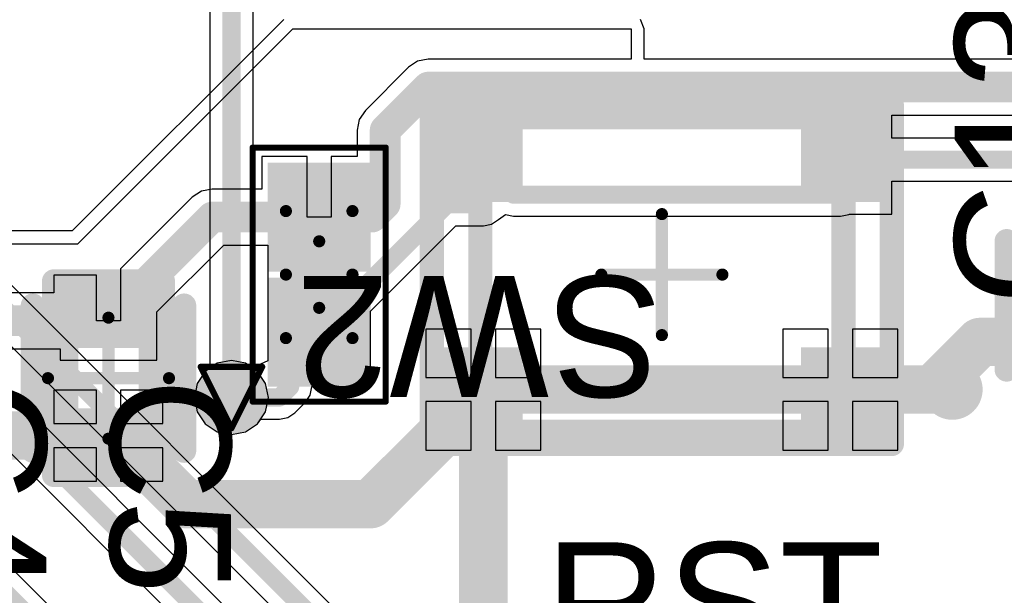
# Model space of a CAD drawing. Header units: millimetres. Extents: x 9.4 to 105.2, y 7.6 to 67.1.
# Tile 80 of 152: x 76.5 to 84.6, y 24.4 to 29.2. Entities that reach past the tile are written whole.
import ezdxf

# ---------------------------------------------------------------- set-up
doc = ezdxf.new("R2010")
doc.units = ezdxf.units.MM
for name, color, linetype in [('BottomLayer', 5, 'Continuous'), ('BottomSolder', 6, 'Continuous'), ('DrillDrawing', 1, 'Continuous'), ('Mechanical13', 56, 'Continuous'), ('Mechanical15', 56, 'Continuous'), ('Mechanical16', 56, 'Continuous'), ('Mechanical2', 216, 'Continuous'), ('Mechanical3', 76, 'Continuous'), ('Mechanical5', 56, 'Continuous'), ('TopLayer', 1, 'Continuous'), ('TopOverlay', 2, 'Continuous'), ('TopPaste', 8, 'Continuous'), ('TopSolder', 216, 'Continuous'), ('ViaHoleLayer', 16, 'Continuous')]:
    doc.layers.add(name, color=color, linetype=linetype)
doc.styles.add('Arial', font='arial.ttf', dxfattribs={"height": 0.2})

msp = doc.modelspace()

# ---------------------------------------------------------------- hatches: boundary and pattern name
at = {"layer": 'BottomLayer'}
h = msp.add_hatch(color=5, dxfattribs=at)
edge = h.paths.add_edge_path()
edge.add_arc((78.232, 26.035), 0.2, 0, 360)
at = {"layer": 'BottomSolder'}
h = msp.add_hatch(color=6, dxfattribs=at)
edge = h.paths.add_edge_path()
edge.add_arc((78.232, 26.035), 0.3, 0, 360)
at = {"layer": 'TopLayer'}
for points in [[(80.638, 27.651), (79.988, 27.651), (79.988, 28.351), (80.638, 28.351)], [(83.588, 27.651), (82.938, 27.651), (82.938, 28.351), (83.588, 28.351)], [(79.2819, 27.176), (78.6319, 27.176), (78.6319, 27.876), (79.2819, 27.876)], [(79.2819, 26.226), (78.6319, 26.226), (78.6319, 26.926), (79.2819, 26.926)], [(77.516, 26.895), (77.516, 26.445), (76.916, 26.445), (76.916, 26.895)], [(80.638, 25.751), (79.988, 25.751), (79.988, 26.451), (80.638, 26.451)], [(83.588, 25.751), (82.938, 25.751), (82.938, 26.451), (83.588, 26.451)], [(77.516, 25.945), (77.516, 25.495), (76.916, 25.495), (76.916, 25.945)]]:
    msp.add_hatch(color=1, dxfattribs=at).paths.add_polyline_path(points)
h = msp.add_hatch(color=1, dxfattribs=at)
edge = h.paths.add_edge_path()
edge.add_arc((78.232, 26.035), 0.2, 0, 360)
at = {"layer": 'TopPaste'}
for points in [[(80.638, 27.651), (79.988, 27.651), (79.988, 28.351), (80.638, 28.351)], [(83.588, 27.651), (82.938, 27.651), (82.938, 28.351), (83.588, 28.351)], [(79.2319, 27.226), (78.6819, 27.226), (78.6819, 27.826), (79.2319, 27.826)], [(77.516, 26.895), (77.516, 26.445), (76.916, 26.445), (76.916, 26.895)], [(79.2319, 26.276), (78.6819, 26.276), (78.6819, 26.876), (79.2319, 26.876)], [(80.638, 25.751), (79.988, 25.751), (79.988, 26.451), (80.638, 26.451)], [(83.588, 25.751), (82.938, 25.751), (82.938, 26.451), (83.588, 26.451)], [(77.516, 25.945), (77.516, 25.495), (76.916, 25.495), (76.916, 25.945)]]:
    msp.add_hatch(color=8, dxfattribs=at).paths.add_polyline_path(points)
at = {"layer": 'TopSolder'}
for points in [[(80.638, 27.651), (79.988, 27.651), (79.988, 28.351), (80.638, 28.351)], [(83.588, 27.651), (82.938, 27.651), (82.938, 28.351), (83.588, 28.351)], [(79.3819, 27.076), (78.5319, 27.076), (78.5319, 27.976), (79.3819, 27.976)], [(79.3819, 26.126), (78.5319, 26.126), (78.5319, 27.026), (79.3819, 27.026)], [(77.516, 26.895), (77.516, 26.445), (76.916, 26.445), (76.916, 26.895)], [(80.638, 25.751), (79.988, 25.751), (79.988, 26.451), (80.638, 26.451)], [(83.588, 25.751), (82.938, 25.751), (82.938, 26.451), (83.588, 26.451)], [(77.516, 25.945), (77.516, 25.495), (76.916, 25.495), (76.916, 25.945)]]:
    msp.add_hatch(color=216, dxfattribs=at).paths.add_polyline_path(points)
h = msp.add_hatch(color=216, dxfattribs=at)
edge = h.paths.add_edge_path()
edge.add_arc((78.232, 26.035), 0.3, 0, 360)
at = {"layer": 'ViaHoleLayer'}
h = msp.add_hatch(color=16, dxfattribs=at)
edge = h.paths.add_edge_path()
edge.add_arc((78.232, 26.035), 0.1, 0, 360)

# ---------------------------------------------------------------- linework, layer by layer
at = {"layer": 'BottomLayer'}
for p, q in [((78.4104, 26.2766), (78.4104, 31.6992)), ((78.0536, 31.6253), (78.0536, 26.2766)), ((83.6399, 19.7364), (75.2608, 28.1155)), ((75.0068, 27.8648), (83.345, 19.5267)), ((82.7509, 18.2886), (73.3304, 27.7091)), ((83.1519, 19.3354), (74.8798, 27.6075)), ((74.5752, 27.4074), (82.8996, 19.0831)), ((78.0536, 26.2766), (78.0157, 26.2513)), ((78.4483, 26.2513), (78.4104, 26.2766)), ((78.0157, 26.2513), (77.9494, 26.1521)), ((78.5146, 26.1521), (78.4483, 26.2513)), ((77.9494, 26.1521), (77.9261, 26.035)), ((78.5379, 26.035), (78.5146, 26.1521)), ((77.9261, 26.035), (77.9494, 25.9179)), ((78.5146, 25.9179), (78.5379, 26.035)), ((77.9494, 25.9179), (78.0157, 25.8187)), ((78.4483, 25.8187), (78.5146, 25.9179)), ((78.0157, 25.8187), (78.1149, 25.7524)), ((78.3491, 25.7524), (78.4483, 25.8187)), ((78.1149, 25.7524), (78.232, 25.7291)), ((78.232, 25.7291), (78.3491, 25.7524))]:
    msp.add_line(p, q, dxfattribs=at)
at = {"layer": 'BottomLayer', "const_width": 0.15}
for points in [[(78.232, 26.035), (78.232, 31.6992)], [(75.0824, 28.0416), (83.566, 19.558)], [(73.152, 27.6352), (82.677, 18.1102)], [(74.7014, 27.5336), (83.439, 18.796)]]:
    msp.add_lwpolyline(points, dxfattribs=at)
at = {"layer": 'BottomLayer', "const_width": 0.075}
msp.add_lwpolyline([(78.1945, 26.035, 1), (78.2695, 26.035, 1)], format="xyb", close=True, dxfattribs=at)
at = {"layer": 'DrillDrawing', "const_width": 0.0508}
for points in [[(77.978, 26.289), (78.486, 26.289)], [(77.978, 26.289), (78.232, 25.781)], [(78.232, 25.781), (78.486, 26.289)]]:
    msp.add_lwpolyline(points, dxfattribs=at)
at = {"layer": 'DrillDrawing', "const_width": 0.0254}
for points in [[(77.9653, 26.289, 1), (77.9907, 26.289, 1)], [(77.9653, 26.289, 1), (77.9907, 26.289, 1)], [(78.4733, 26.289, 1), (78.4987, 26.289, 1)], [(78.4733, 26.289, 1), (78.4987, 26.289, 1)], [(78.2193, 25.781, 1), (78.2447, 25.781, 1)], [(78.2193, 25.781, 1), (78.2447, 25.781, 1)]]:
    msp.add_lwpolyline(points, format="xyb", close=True, dxfattribs=at)
at = {"layer": 'Mechanical13', "const_width": 0.1}
for points in [[(78.6819, 27.576), (79.2319, 27.576)], [(78.6819, 26.526), (78.6819, 27.576)], [(79.2319, 26.526), (79.2319, 27.576)], [(78.6819, 26.526), (79.2319, 26.526)]]:
    msp.add_lwpolyline(points, dxfattribs=at)
at = {"layer": 'Mechanical13', "const_width": 0.05}
for points in [[(78.6569, 27.576, 1), (78.7069, 27.576, 1)], [(78.6569, 27.576, 1), (78.7069, 27.576, 1)], [(79.2069, 27.576, 1), (79.2569, 27.576, 1)], [(79.2069, 27.576, 1), (79.2569, 27.576, 1)], [(78.6569, 26.526, 1), (78.7069, 26.526, 1)], [(78.6569, 26.526, 1), (78.7069, 26.526, 1)], [(79.2069, 26.526, 1), (79.2569, 26.526, 1)], [(79.2069, 26.526, 1), (79.2569, 26.526, 1)]]:
    msp.add_lwpolyline(points, format="xyb", close=True, dxfattribs=at)
at = {"layer": 'Mechanical15'}
for points, const_width in [([(78.4069, 28.101), (79.5069, 28.101)], 0.05), ([(78.4069, 26.001), (78.4069, 28.101)], 0.05), ([(79.5069, 26.001), (79.5069, 28.101)], 0.05), ([(78.9569, 26.776), (78.9569, 27.326)], 0.1), ([(78.6819, 27.051), (79.2319, 27.051)], 0.1), ([(78.4069, 26.001), (79.5069, 26.001)], 0.05)]:
    msp.add_lwpolyline(points, dxfattribs=dict(at, const_width=const_width))
for points, const_width in [([(78.3944, 28.101, 1), (78.4194, 28.101, 1)], 0.025), ([(78.3944, 28.101, 1), (78.4194, 28.101, 1)], 0.025), ([(79.4944, 28.101, 1), (79.5194, 28.101, 1)], 0.025), ([(79.4944, 28.101, 1), (79.5194, 28.101, 1)], 0.025), ([(78.9319, 27.326, 1), (78.9819, 27.326, 1)], 0.05), ([(78.6569, 27.051, 1), (78.7069, 27.051, 1)], 0.05), ([(79.2069, 27.051, 1), (79.2569, 27.051, 1)], 0.05), ([(78.9319, 26.776, 1), (78.9819, 26.776, 1)], 0.05), ([(78.3944, 26.001, 1), (78.4194, 26.001, 1)], 0.025), ([(78.3944, 26.001, 1), (78.4194, 26.001, 1)], 0.025), ([(79.4944, 26.001, 1), (79.5194, 26.001, 1)], 0.025), ([(79.4944, 26.001, 1), (79.5194, 26.001, 1)], 0.025)]:
    msp.add_lwpolyline(points, format="xyb", close=True, dxfattribs=dict(at, const_width=const_width))
at = {"layer": 'Mechanical16', "const_width": 0.1}
for points in [[(81.788, 26.551), (81.788, 27.551)], [(81.288, 27.051), (82.288, 27.051)], [(77.216, 25.695), (77.216, 26.695)], [(76.716, 26.195), (77.716, 26.195)]]:
    msp.add_lwpolyline(points, dxfattribs=at)
at = {"layer": 'Mechanical16', "const_width": 0.05}
for points in [[(81.763, 27.551, 1), (81.813, 27.551, 1)], [(81.263, 27.051, 1), (81.313, 27.051, 1)], [(82.263, 27.051, 1), (82.313, 27.051, 1)], [(77.191, 26.695, 1), (77.241, 26.695, 1)], [(81.763, 26.551, 1), (81.813, 26.551, 1)], [(76.691, 26.195, 1), (76.741, 26.195, 1)], [(77.691, 26.195, 1), (77.741, 26.195, 1)], [(77.191, 25.695, 1), (77.241, 25.695, 1)]]:
    msp.add_lwpolyline(points, format="xyb", close=True, dxfattribs=at)
at = {"layer": 'Mechanical2', "const_width": 0.2}
for points in [[(80.288, 28.351), (83.288, 28.351)], [(80.288, 25.751), (80.288, 28.351)], [(83.288, 25.751), (83.288, 28.351)], [(76.866, 25.595), (76.866, 26.795)], [(76.866, 26.795), (77.566, 26.795)], [(77.566, 25.595), (77.566, 26.795)], [(80.288, 25.751), (83.288, 25.751)], [(76.866, 25.595), (77.566, 25.595)]]:
    msp.add_lwpolyline(points, dxfattribs=at)
at = {"layer": 'Mechanical2', "const_width": 0.1}
for points in [[(80.238, 28.351, 1), (80.338, 28.351, 1)], [(80.238, 28.351, 1), (80.338, 28.351, 1)], [(83.238, 28.351, 1), (83.338, 28.351, 1)], [(83.238, 28.351, 1), (83.338, 28.351, 1)], [(76.816, 26.795, 1), (76.916, 26.795, 1)], [(76.816, 26.795, 1), (76.916, 26.795, 1)], [(77.516, 26.795, 1), (77.616, 26.795, 1)], [(77.516, 26.795, 1), (77.616, 26.795, 1)], [(80.238, 25.751, 1), (80.338, 25.751, 1)], [(80.238, 25.751, 1), (80.338, 25.751, 1)], [(83.238, 25.751, 1), (83.338, 25.751, 1)], [(83.238, 25.751, 1), (83.338, 25.751, 1)], [(76.816, 25.595, 1), (76.916, 25.595, 1)], [(76.816, 25.595, 1), (76.916, 25.595, 1)], [(77.516, 25.595, 1), (77.616, 25.595, 1)], [(77.516, 25.595, 1), (77.616, 25.595, 1)]]:
    msp.add_lwpolyline(points, format="xyb", close=True, dxfattribs=at)
at = {"layer": 'Mechanical3', "const_width": 0.2}
for points in [[(79.888, 28.451), (83.688, 28.451)], [(79.888, 25.651), (79.888, 28.451)], [(83.688, 25.651), (83.688, 28.451)], [(76.766, 25.395), (76.766, 26.995)], [(76.766, 26.995), (77.666, 26.995)], [(77.666, 25.395), (77.666, 26.995)], [(79.888, 25.651), (83.688, 25.651)], [(76.766, 25.395), (77.666, 25.395)]]:
    msp.add_lwpolyline(points, dxfattribs=at)
at = {"layer": 'Mechanical3', "const_width": 0.1}
for points in [[(79.838, 28.451, 1), (79.938, 28.451, 1)], [(79.838, 28.451, 1), (79.938, 28.451, 1)], [(83.638, 28.451, 1), (83.738, 28.451, 1)], [(83.638, 28.451, 1), (83.738, 28.451, 1)], [(76.716, 26.995, 1), (76.816, 26.995, 1)], [(76.716, 26.995, 1), (76.816, 26.995, 1)], [(77.616, 26.995, 1), (77.716, 26.995, 1)], [(77.616, 26.995, 1), (77.716, 26.995, 1)], [(79.838, 25.651, 1), (79.938, 25.651, 1)], [(79.838, 25.651, 1), (79.938, 25.651, 1)], [(83.638, 25.651, 1), (83.738, 25.651, 1)], [(83.638, 25.651, 1), (83.738, 25.651, 1)], [(76.716, 25.395, 1), (76.816, 25.395, 1)], [(76.716, 25.395, 1), (76.816, 25.395, 1)], [(77.616, 25.395, 1), (77.716, 25.395, 1)], [(77.616, 25.395, 1), (77.716, 25.395, 1)]]:
    msp.add_lwpolyline(points, format="xyb", close=True, dxfattribs=at)
at = {"layer": 'Mechanical5', "const_width": 0.2}
for points in [[(79.888, 28.451), (83.688, 28.451)], [(79.888, 25.651), (79.888, 28.451)], [(83.688, 25.651), (83.688, 28.451)], [(76.766, 25.395), (76.766, 26.995)], [(76.766, 26.995), (77.666, 26.995)], [(77.666, 25.395), (77.666, 26.995)], [(79.888, 25.651), (83.688, 25.651)], [(76.766, 25.395), (77.666, 25.395)]]:
    msp.add_lwpolyline(points, dxfattribs=at)
at = {"layer": 'Mechanical5', "const_width": 0.1}
for points in [[(79.838, 28.451, 1), (79.938, 28.451, 1)], [(79.838, 28.451, 1), (79.938, 28.451, 1)], [(83.638, 28.451, 1), (83.738, 28.451, 1)], [(83.638, 28.451, 1), (83.738, 28.451, 1)], [(76.716, 26.995, 1), (76.816, 26.995, 1)], [(76.716, 26.995, 1), (76.816, 26.995, 1)], [(77.616, 26.995, 1), (77.716, 26.995, 1)], [(77.616, 26.995, 1), (77.716, 26.995, 1)], [(79.838, 25.651, 1), (79.938, 25.651, 1)], [(79.838, 25.651, 1), (79.938, 25.651, 1)], [(83.638, 25.651, 1), (83.738, 25.651, 1)], [(83.638, 25.651, 1), (83.738, 25.651, 1)], [(76.716, 25.395, 1), (76.816, 25.395, 1)], [(76.716, 25.395, 1), (76.816, 25.395, 1)], [(77.616, 25.395, 1), (77.716, 25.395, 1)], [(77.616, 25.395, 1), (77.716, 25.395, 1)]]:
    msp.add_lwpolyline(points, format="xyb", close=True, dxfattribs=at)
at = {"layer": 'TopLayer'}
for p, q in [((78.6635, 29.1595), (76.9172, 27.4132)), ((81.6422, 29.083), (81.6105, 29.1595)), ((76.962, 27.305), (78.74, 29.083)), ((78.74, 29.083), (81.534, 29.083)), ((81.534, 29.083), (81.534, 28.8318)), ((81.6422, 28.8318), (81.6422, 29.083)), ((79.769, 28.8142), (79.6939, 28.7641)), ((79.8576, 28.8318), (79.769, 28.8142)), ((81.534, 28.8318), (79.8576, 28.8318)), ((91.0336, 28.8318), (81.6422, 28.8318)), ((79.6939, 28.7641), (79.3383, 28.4085)), ((79.3383, 28.4085), (79.2882, 28.3334)), ((79.2882, 28.3334), (79.2706, 28.2448)), ((83.688, 28.1794), (83.688, 28.369)), ((83.688, 28.369), (90.9377, 28.369)), ((79.2706, 28.2448), (79.2706, 28.026)), ((84.775, 28.1794), (83.688, 28.1794)), ((78.8569, 28.026), (78.4819, 28.026)), ((78.4819, 28.026), (78.4819, 27.7574)), ((78.8569, 27.526), (78.8569, 28.026)), ((79.2706, 28.026), (79.0569, 28.026)), ((79.0569, 28.026), (79.0569, 27.526)), ((83.688, 27.551), (83.688, 27.8226)), ((83.688, 27.8226), (84.7011, 27.8226)), ((77.9834, 27.7398), (77.9083, 27.6896)), ((78.072, 27.7574), (77.9834, 27.7398)), ((78.4819, 27.7574), (78.072, 27.7574)), ((77.9083, 27.6896), (77.316, 27.0973)), ((79.0569, 27.526), (78.8569, 27.526)), ((80.3813, 27.4668), (80.4392, 27.5055)), ((80.4392, 27.5055), (80.4948, 27.5467)), ((80.4948, 27.5467), (80.5631, 27.5331)), ((80.5631, 27.5331), (83.263, 27.5331)), ((83.263, 27.5331), (83.3313, 27.5467)), ((83.3313, 27.5467), (83.3378, 27.551)), ((83.3378, 27.551), (83.688, 27.551)), ((76.9172, 27.4132), (73.2547, 27.4132)), ((79.3819, 26.7487), (80.0864, 27.4532)), ((80.0864, 27.4532), (80.313, 27.4532)), ((80.313, 27.4532), (80.3813, 27.4668)), ((72.8813, 27.305), (76.962, 27.305)), ((77.616, 26.7427), (78.1678, 27.2945)), ((78.1678, 27.2945), (78.5319, 27.2945)), ((78.5319, 27.2945), (78.5319, 27.076)), ((77.316, 27.0973), (77.316, 26.67)), ((77.116, 27.045), (76.766, 27.045)), ((76.766, 27.045), (76.766, 26.9014)), ((77.116, 26.67), (77.116, 27.045)), ((78.5319, 27.076), (78.5319, 27.076)), ((78.5319, 27.076), (78.5319, 27.026)), ((78.5319, 27.026), (78.5319, 27.026)), ((78.5319, 27.026), (78.5319, 26.949)), ((78.5319, 26.949), (78.5319, 26.3374)), ((76.766, 26.9014), (76.142, 26.9014)), ((77.616, 26.345), (77.616, 26.7427)), ((79.3819, 26.126), (79.3819, 26.7487)), ((77.316, 26.67), (77.116, 26.67)), ((80.213, 26.601), (79.838, 26.601)), ((79.838, 26.601), (79.838, 26.201)), ((80.213, 26.201), (80.213, 26.601)), ((80.788, 26.601), (80.413, 26.601)), ((80.413, 26.601), (80.413, 26.201)), ((80.788, 26.201), (80.788, 26.601)), ((83.163, 26.601), (82.788, 26.601)), ((82.788, 26.601), (82.788, 26.201)), ((83.163, 26.201), (83.163, 26.601)), ((83.738, 26.601), (83.363, 26.601)), ((83.363, 26.601), (83.363, 26.201)), ((83.738, 26.201), (83.738, 26.601)), ((76.092, 26.4386), (76.816, 26.4386)), ((76.816, 26.4386), (76.816, 26.345)), ((76.816, 26.345), (77.616, 26.345)), ((78.1149, 26.3176), (78.0157, 26.2513)), ((78.232, 26.3409), (78.1149, 26.3176)), ((78.3491, 26.3176), (78.232, 26.3409)), ((78.4049, 26.2803), (78.3491, 26.3176)), ((78.5319, 26.3374), (78.4049, 26.2803)), ((78.0157, 26.2513), (77.9494, 26.1521)), ((79.838, 26.201), (80.213, 26.201)), ((80.413, 26.201), (80.788, 26.201)), ((82.788, 26.201), (83.163, 26.201)), ((83.363, 26.201), (83.738, 26.201)), ((77.9494, 26.1521), (77.9261, 26.035)), ((78.8817, 26.0546), (78.8952, 26.1229)), ((78.8952, 26.1229), (78.8952, 26.126)), ((78.8952, 26.126), (79.3819, 26.126)), ((77.116, 26.095), (76.766, 26.095)), ((76.766, 26.095), (76.766, 25.82)), ((77.116, 25.82), (77.116, 26.095)), ((77.666, 26.095), (77.316, 26.095)), ((77.316, 26.095), (77.316, 25.82)), ((77.666, 25.82), (77.666, 26.095)), ((77.9261, 26.035), (77.9494, 25.9179)), ((78.843, 25.9967), (78.8817, 26.0546)), ((78.7551, 25.9088), (78.843, 25.9967)), ((80.213, 26.001), (79.838, 26.001)), ((79.838, 26.001), (79.838, 25.601)), ((80.213, 25.601), (80.213, 26.001)), ((80.788, 26.001), (80.413, 26.001)), ((80.413, 26.001), (80.413, 25.601)), ((80.788, 25.601), (80.788, 26.001)), ((83.163, 26.001), (82.788, 26.001)), ((82.788, 26.001), (82.788, 25.601)), ((83.163, 25.601), (83.163, 26.001)), ((83.738, 26.001), (83.363, 26.001)), ((83.363, 26.001), (83.363, 25.601)), ((83.738, 25.601), (83.738, 26.001)), ((77.9494, 25.9179), (78.0157, 25.8187)), ((78.629, 25.8566), (78.6972, 25.8702)), ((78.6972, 25.8702), (78.7551, 25.9088)), ((76.766, 25.82), (77.116, 25.82)), ((77.316, 25.82), (77.666, 25.82)), ((78.0157, 25.8187), (78.1149, 25.7524)), ((78.3491, 25.7524), (78.4483, 25.8187)), ((78.4483, 25.8187), (78.4736, 25.8566)), ((78.4736, 25.8566), (78.629, 25.8566)), ((78.1149, 25.7524), (78.232, 25.7291)), ((78.232, 25.7291), (78.3491, 25.7524)), ((77.116, 25.62), (76.766, 25.62)), ((76.766, 25.62), (76.766, 25.345)), ((77.116, 25.345), (77.116, 25.62)), ((77.666, 25.62), (77.316, 25.62)), ((77.316, 25.62), (77.316, 25.345)), ((77.666, 25.345), (77.666, 25.62)), ((79.838, 25.601), (80.213, 25.601)), ((80.413, 25.601), (80.788, 25.601)), ((82.788, 25.601), (83.163, 25.601)), ((83.363, 25.601), (83.738, 25.601)), ((76.766, 25.345), (77.116, 25.345)), ((77.316, 25.345), (77.666, 25.345))]:
    msp.add_line(p, q, dxfattribs=at)
for points, const_width in [([(79.502, 28.2448), (79.8576, 28.6004)], 0.254), ([(79.8576, 28.6004), (91.0336, 28.6004)], 0.254), ([(79.502, 27.6352), (79.502, 28.2448)], 0.254), ([(80.313, 28.001), (80.5631, 28.001)], 0.15), ([(80.313, 27.6316), (80.313, 28.001)], 0.15), ([(80.5631, 27.7115), (80.5631, 28.001)], 0.15), ([(83.263, 27.7115), (83.263, 28.001)], 0.15), ([(83.263, 28.001), (84.775, 28.001)], 0.15), ([(79.3928, 27.526), (79.502, 27.6352)], 0.254), ([(80.5631, 27.7115), (83.263, 27.7115)], 0.15), ([(78.7168, 26.336), (80.0125, 27.6316)], 0.15), ([(80.0125, 27.6316), (80.313, 27.6316)], 0.15), ([(77.216, 26.67), (78.072, 27.526)], 0.254), ([(78.072, 27.526), (78.9569, 27.526)], 0.254), ([(78.9569, 27.526), (79.3928, 27.526)], 0.254), ([(75.692, 26.67), (77.216, 26.67)], 0.254), ([(84.0232, 26.101), (84.4164, 26.4942)], 0.4), ([(84.4164, 26.4942), (85.217, 26.4942)], 0.4), ([(78.7168, 26.1229), (78.7168, 26.336)], 0.15), ([(80.188, 25.951), (80.313, 26.076)], 0.4), ([(80.313, 26.076), (80.313, 26.101)], 0.4), ([(80.313, 26.101), (83.263, 26.101)], 0.4), ([(80.313, 19.988), (80.313, 26.076)], 0.4), ([(83.263, 26.101), (84.0232, 26.101)], 0.4), ([(78.629, 26.035), (78.7168, 26.1229)], 0.15), ([(79.383, 25.154), (80.18, 25.951)], 0.4), ([(80.18, 25.951), (80.188, 25.951)], 0.4), ([(78.232, 26.035), (78.629, 26.035)], 0.15), ([(75.692, 25.72), (77.291, 25.72)], 0.4), ([(77.291, 25.72), (77.857, 25.154)], 0.4), ([(77.857, 25.154), (79.383, 25.154)], 0.4)]:
    msp.add_lwpolyline(points, dxfattribs=dict(at, const_width=const_width))
for points, const_width in [([(79.7941, 28.6004, 1), (79.9211, 28.6004, 1)], 0.127), ([(79.7941, 28.6004, 1), (79.9211, 28.6004, 1)], 0.127), ([(79.4385, 28.2448, 1), (79.5655, 28.2448, 1)], 0.127), ([(79.4385, 28.2448, 1), (79.5655, 28.2448, 1)], 0.127), ([(80.2755, 28.001, 1), (80.3505, 28.001, 1)], 0.075), ([(80.2755, 28.001, 1), (80.3505, 28.001, 1)], 0.075), ([(80.5256, 28.001, 1), (80.6006, 28.001, 1)], 0.075), ([(80.5256, 28.001, 1), (80.6006, 28.001, 1)], 0.075), ([(83.2255, 28.001, 1), (83.3005, 28.001, 1)], 0.075), ([(83.2255, 28.001, 1), (83.3005, 28.001, 1)], 0.075), ([(79.4385, 27.6352, 1), (79.5655, 27.6352, 1)], 0.127), ([(79.4385, 27.6352, 1), (79.5655, 27.6352, 1)], 0.127), ([(80.5256, 27.7115, 1), (80.6006, 27.7115, 1)], 0.075), ([(80.5256, 27.7115, 1), (80.6006, 27.7115, 1)], 0.075), ([(83.2255, 27.7115, 1), (83.3005, 27.7115, 1)], 0.075), ([(83.2255, 27.7115, 1), (83.3005, 27.7115, 1)], 0.075), ([(79.975, 27.6316, 1), (80.05, 27.6316, 1)], 0.075), ([(79.975, 27.6316, 1), (80.05, 27.6316, 1)], 0.075), ([(80.2755, 27.6316, 1), (80.3505, 27.6316, 1)], 0.075), ([(80.2755, 27.6316, 1), (80.3505, 27.6316, 1)], 0.075), ([(78.0085, 27.526, 1), (78.1355, 27.526, 1)], 0.127), ([(78.0085, 27.526, 1), (78.1355, 27.526, 1)], 0.127), ([(78.8934, 27.526, 1), (79.0204, 27.526, 1)], 0.127), ([(78.8934, 27.526, 1), (79.0204, 27.526, 1)], 0.127), ([(79.3293, 27.526, 1), (79.4563, 27.526, 1)], 0.127), ([(79.3293, 27.526, 1), (79.4563, 27.526, 1)], 0.127), ([(77.1525, 26.67, 1), (77.2795, 26.67, 1)], 0.127), ([(77.1525, 26.67, 1), (77.2795, 26.67, 1)], 0.127), ([(84.3164, 26.4942, 1), (84.5164, 26.4942, 1)], 0.2), ([(84.3164, 26.4942, 1), (84.5164, 26.4942, 1)], 0.2), ([(78.6793, 26.336, 1), (78.7543, 26.336, 1)], 0.075), ([(78.6793, 26.336, 1), (78.7543, 26.336, 1)], 0.075), ([(80.213, 26.101, 1), (80.413, 26.101, 1)], 0.2), ([(80.213, 26.101, 1), (80.413, 26.101, 1)], 0.2), ([(80.213, 26.076, 1), (80.413, 26.076, 1)], 0.2), ([(80.213, 26.076, 1), (80.413, 26.076, 1)], 0.2), ([(80.213, 26.076, 1), (80.413, 26.076, 1)], 0.2), ([(83.163, 26.101, 1), (83.363, 26.101, 1)], 0.2), ([(83.163, 26.101, 1), (83.363, 26.101, 1)], 0.2), ([(83.9232, 26.101, 1), (84.1232, 26.101, 1)], 0.2), ([(83.9232, 26.101, 1), (84.1232, 26.101, 1)], 0.2), ([(78.6793, 26.1229, 1), (78.7543, 26.1229, 1)], 0.075), ([(78.6793, 26.1229, 1), (78.7543, 26.1229, 1)], 0.075), ([(80.08, 25.951, 1), (80.28, 25.951, 1)], 0.2), ([(80.08, 25.951, 1), (80.28, 25.951, 1)], 0.2), ([(80.088, 25.951, 1), (80.288, 25.951, 1)], 0.2), ([(80.088, 25.951, 1), (80.288, 25.951, 1)], 0.2), ([(78.1945, 26.035, 1), (78.2695, 26.035, 1)], 0.075), ([(78.5915, 26.035, 1), (78.6665, 26.035, 1)], 0.075), ([(78.5915, 26.035, 1), (78.6665, 26.035, 1)], 0.075), ([(77.191, 25.72, 1), (77.391, 25.72, 1)], 0.2), ([(77.191, 25.72, 1), (77.391, 25.72, 1)], 0.2), ([(77.757, 25.154, 1), (77.957, 25.154, 1)], 0.2), ([(77.757, 25.154, 1), (77.957, 25.154, 1)], 0.2), ([(79.283, 25.154, 1), (79.483, 25.154, 1)], 0.2), ([(79.283, 25.154, 1), (79.483, 25.154, 1)], 0.2)]:
    msp.add_lwpolyline(points, format="xyb", close=True, dxfattribs=dict(at, const_width=const_width))
at = {"layer": 'TopOverlay', "const_width": 0.2}
for points in [[(81.013, 28.351), (82.563, 28.351)], [(84.6364, 26.2664), (84.6364, 27.3276)], [(80.288, 26.826), (80.288, 27.276)], [(83.288, 26.826), (83.288, 27.276)], [(76.591, 25.595), (76.591, 26.795)], [(77.841, 25.595), (77.841, 26.795)], [(81.013, 25.751), (82.563, 25.751)]]:
    msp.add_lwpolyline(points, dxfattribs=at)
at = {"layer": 'TopOverlay'}
for points, const_width in [([(80.963, 28.351, 1), (81.063, 28.351, 1)], 0.1), ([(82.513, 28.351, 1), (82.613, 28.351, 1)], 0.1), ([(84.5864, 27.3276, 1), (84.6864, 27.3276, 1)], 0.1), ([(80.238, 27.276, 1), (80.338, 27.276, 1)], 0.1), ([(83.238, 27.276, 1), (83.338, 27.276, 1)], 0.1), ([(80.238, 26.826, 1), (80.338, 26.826, 1)], 0.1), ([(83.238, 26.826, 1), (83.338, 26.826, 1)], 0.1), ([(76.541, 26.795, 1), (76.641, 26.795, 1)], 0.1), ([(77.791, 26.795, 1), (77.891, 26.795, 1)], 0.1), ([(84.5864, 26.2664, 1), (84.6864, 26.2664, 1)], 0.1), ([(84.313, 26.101, 1), (84.063, 26.101, 1)], 0.25), ([(84.0005, 26.101, 1), (84.1255, 26.101, 1)], 0.125), ([(84.2505, 26.101, 1), (84.3755, 26.101, 1)], 0.125), ([(80.963, 25.751, 1), (81.063, 25.751, 1)], 0.1), ([(82.513, 25.751, 1), (82.613, 25.751, 1)], 0.1), ([(76.541, 25.595, 1), (76.641, 25.595, 1)], 0.1), ([(77.791, 25.595, 1), (77.891, 25.595, 1)], 0.1)]:
    msp.add_lwpolyline(points, format="xyb", close=True, dxfattribs=dict(at, const_width=const_width))

# ---------------------------------------------------------------- texts
at = {"layer": 'Mechanical5', "style": 'Arial'}
for s, rotation, p in [('C13', 90, (85.2059, 26.797)), ('SW2', 180, (81.788, 27.0399)), ('C4', 270, (75.7031, 26.195)), ('C5', 270, (77.2271, 26.195))]:
    msp.add_text(s, height=1, rotation=rotation, dxfattribs=at).set_placement(p)
at = {"layer": 'TopOverlay', "style": 'Arial'}
msp.add_text('RST', height=1, rotation=360, dxfattribs=at).set_placement((80.82, 23.8382))

doc.saveas('drawing.dxf')
